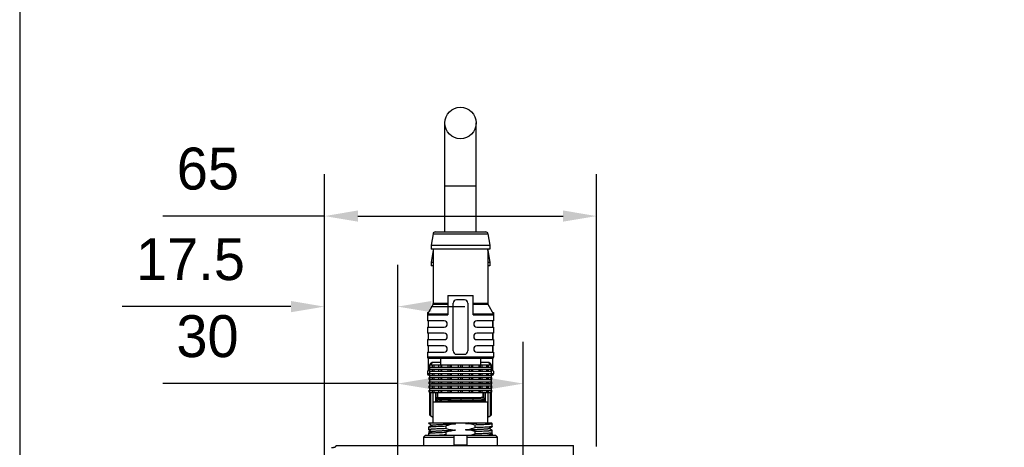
# Model space of a CAD drawing. Header units: millimetres. Extents: x -67 to 93, y 91 to 271.
# Tile 6 of 17: x -67 to -9, y 184 to 210. Entities that reach past the tile are written whole.
import ezdxf

# ---------------------------------------------------------------- set-up
doc = ezdxf.new("R2010")
doc.units = ezdxf.units.MM
doc.header["$LTSCALE"] = 65.395
doc.header["$PDMODE"] = 3
doc.header["$PDSIZE"] = 8
doc.layers.get('0').update_dxf_attribs({"linetype": 'CONTINUOUS'})
doc.layers.get('Defpoints').update_dxf_attribs({"linetype": 'CONTINUOUS'})
doc.layers.add('00_COMPONENTS', color=7, linetype='CONTINUOUS')
doc.layers.add('51__DRAFT_DIMS', color=7, linetype='CONTINUOUS')
doc.styles.get("Standard").update_dxf_attribs({"font": '兰亭黑 GBK.TTF', "height": 2.5})
doc.dimstyles.new('DIMSTYLE_1', dxfattribs={"dimtxt": 8, "dimasz": 2, "dimexe": 2.5, "dimexo": 0.5, "dimgap": 0.75, "dimtad": 1, "dimlfac": 4, "dimdsep": 46, "dimtxsty": 'STANDARD', "dimblk": '_FILLED', "dimblk1": '_FILLED', "dimblk2": '_FILLED', "dimcen": 0.09, "dimclrd": 8, "dimclre": 8, "dimclrt": 256, "dimazin": 2, "dimtp": 0.3, "dimtm": 0.3, "dimtfac": 1, "dimtofl": 0, "dimtmove": 0, "dimatfit": 3, "dimldrblk": '_FILLED', "dimfxl": 1, "dimtolj": 1, "dimarcsym": 0})

# ---------------------------------------------------------------- blocks, each defined once
blk = doc.blocks.new('_FILLED')
at = {"color": 0, "linetype": 'ByBlock'}
blk.add_solid([(0, 0), (-1, 0.167), (-1, -0.167)], dxfattribs=at)
blk = doc.blocks.new('*D1')
at = {"layer": '51__DRAFT_DIMS', "color": 8, "lineweight": -2}
for p, q in [((-49.139, 184.433), (-49.139, 200.691)), ((-32.889, 184.433), (-32.889, 200.691)), ((-49.139, 198.191), (-58.789, 198.191)), ((-47.139, 198.191), (-34.889, 198.191))]:
    blk.add_line(p, q, dxfattribs=at)
at = {"layer": 'Defpoints', "color": 0}
for p in [(-32.889, 198.191), (-49.139, 183.933), (-32.889, 183.933)]:
    blk.add_point(p, dxfattribs=at)
at = {"layer": '51__DRAFT_DIMS', "color": 8, "linetype": 'ByBlock', "lineweight": -2, "xscale": 2, "yscale": 2, "zscale": 2, "rotation": 180}
blk.add_blockref('_FILLED', (-49.139, 198.191), dxfattribs=at)
at = {"layer": '51__DRAFT_DIMS', "color": 8, "linetype": 'ByBlock', "lineweight": -2, "xscale": 2, "yscale": 2, "zscale": 2}
blk.add_blockref('_FILLED', (-32.889, 198.191), dxfattribs=at)
at = {"layer": '51__DRAFT_DIMS', "insert": (-54.243, 202.274), "char_height": 2.5, "attachment_point": 3, "line_spacing_factor": 0.9}
blk.add_mtext('\\A1;65', dxfattribs=at)
blk = doc.blocks.new('*D2')
at = {"layer": '51__DRAFT_DIMS', "color": 8, "lineweight": -2}
for p, q in [((-49.139, 183.495), (-49.139, 195.289)), ((-44.764, 177.895), (-44.764, 195.289)), ((-51.139, 192.789), (-61.223, 192.789)), ((-42.764, 192.789), (-40.764, 192.789))]:
    blk.add_line(p, q, dxfattribs=at)
at = {"layer": 'Defpoints', "color": 0}
for p in [(-44.764, 192.789), (-49.139, 182.995), (-44.764, 177.395)]:
    blk.add_point(p, dxfattribs=at)
at = {"layer": '51__DRAFT_DIMS', "color": 8, "linetype": 'ByBlock', "lineweight": -2, "xscale": 2, "yscale": 2, "zscale": 2}
blk.add_blockref('_FILLED', (-49.139, 192.789), dxfattribs=at)
at = {"layer": '51__DRAFT_DIMS', "color": 8, "linetype": 'ByBlock', "lineweight": -2, "xscale": 2, "yscale": 2, "zscale": 2, "rotation": 180}
blk.add_blockref('_FILLED', (-44.764, 192.789), dxfattribs=at)
at = {"layer": '51__DRAFT_DIMS', "insert": (-53.889, 196.872), "char_height": 2.5, "attachment_point": 3, "line_spacing_factor": 0.9}
blk.add_mtext('\\A1;17.5', dxfattribs=at)
blk = doc.blocks.new('*D3')
at = {"layer": '51__DRAFT_DIMS', "color": 8, "lineweight": -2}
for p, q in [((-44.764, 177.245), (-44.764, 190.694)), ((-37.264, 177.245), (-37.264, 190.694)), ((-44.764, 188.194), (-58.8, 188.194)), ((-42.764, 188.194), (-39.264, 188.194))]:
    blk.add_line(p, q, dxfattribs=at)
at = {"layer": 'Defpoints', "color": 0}
for p in [(-37.264, 188.194), (-44.764, 176.745), (-37.264, 176.745)]:
    blk.add_point(p, dxfattribs=at)
at = {"layer": '51__DRAFT_DIMS', "color": 8, "linetype": 'ByBlock', "lineweight": -2, "xscale": 2, "yscale": 2, "zscale": 2, "rotation": 180}
blk.add_blockref('_FILLED', (-44.764, 188.194), dxfattribs=at)
at = {"layer": '51__DRAFT_DIMS', "color": 8, "linetype": 'ByBlock', "lineweight": -2, "xscale": 2, "yscale": 2, "zscale": 2}
blk.add_blockref('_FILLED', (-37.264, 188.194), dxfattribs=at)
at = {"layer": '51__DRAFT_DIMS', "insert": (-54.267, 192.277), "char_height": 2.5, "attachment_point": 3, "line_spacing_factor": 0.9}
blk.add_mtext('\\A1;30', dxfattribs=at)

msp = doc.modelspace()

# ---------------------------------------------------------------- linework, layer by layer
msp.add_lwpolyline([(-67.3425, 91.1144), (92.6575, 91.1144), (92.6575, 271.1144), (-67.3425, 271.1144)], close=True)
at = {"layer": '00_COMPONENTS'}
for p, q in [((-41.9519, 197.2453), (-41.9519, 203.7453)), ((-40.0769, 197.2453), (-40.0769, 203.7453)), ((-41.9519, 199.9953), (-40.0769, 199.9953)), ((-42.656, 197.1396), (-42.7644, 196.4453)), ((-42.656, 197.1396), (-39.3729, 197.1396)), ((-42.5325, 197.2453), (-39.4964, 197.2453)), ((-39.3729, 197.1396), (-39.2644, 196.4453)), ((-42.7644, 196.4453), (-42.7644, 196.2203)), ((-42.7644, 196.4453), (-39.2644, 196.4453)), ((-39.2644, 196.4453), (-39.2644, 196.2203)), ((-39.2644, 196.2203), (-42.7644, 196.2203)), ((-42.656, 196.1396), (-42.7644, 195.4453)), ((-42.656, 196.1396), (-42.6394, 196.1396)), ((-42.6394, 196.2203), (-42.6394, 192.9649)), ((-39.3894, 196.2203), (-39.3894, 192.9649)), ((-39.3894, 196.1396), (-39.3729, 196.1396)), ((-39.3729, 196.1396), (-39.2644, 195.4453)), ((-42.7644, 195.4453), (-42.7644, 195.2203)), ((-42.7644, 195.4453), (-42.6394, 195.4453)), ((-39.3894, 195.4453), (-39.2644, 195.4453)), ((-39.2644, 195.4453), (-39.2644, 195.2203)), ((-42.6394, 195.2203), (-42.7644, 195.2203)), ((-39.2644, 195.2203), (-39.3894, 195.2203)), ((-42.649, 192.9283), (-42.9799, 192.3374)), ((-42.649, 192.9283), (-41.7644, 192.9283)), ((-41.7644, 192.9649), (-42.6394, 192.9649)), ((-41.7644, 193.4453), (-41.7644, 192.3008)), ((-41.7644, 193.4453), (-40.2644, 193.4453)), ((-41.4519, 190.1453), (-41.4519, 192.9953)), ((-40.7769, 193.1953), (-41.2519, 193.1953)), ((-40.5769, 192.9953), (-40.5769, 190.1453)), ((-40.2644, 192.3008), (-40.2644, 193.4453)), ((-39.3894, 192.9649), (-40.2644, 192.9649)), ((-40.2644, 192.9283), (-39.3799, 192.9283)), ((-39.3799, 192.9283), (-39.049, 192.3374)), ((-42.9894, 192.4453), (-42.9894, 191.9453)), ((-42.9894, 192.4453), (-42.9194, 192.4453)), ((-41.7644, 192.3374), (-42.9799, 192.3374)), ((-39.049, 192.3374), (-40.2644, 192.3374)), ((-39.1094, 192.4453), (-39.0394, 192.4453)), ((-39.0394, 192.4453), (-39.0394, 191.9453)), ((-42.9894, 192.3008), (-41.7644, 192.3008)), ((-41.9894, 191.9453), (-42.9894, 191.9453)), ((-42.9404, 191.9453), (-42.9404, 191.5703)), ((-42.9394, 191.9453), (-42.9394, 191.5703)), ((-40.2644, 192.3008), (-39.0394, 192.3008)), ((-39.0394, 191.9453), (-40.0394, 191.9453)), ((-39.0894, 191.9453), (-39.0894, 191.5703)), ((-39.0885, 191.5703), (-39.0885, 191.9453)), ((-42.9894, 191.5703), (-42.9894, 191.1953)), ((-42.9894, 191.5703), (-41.9894, 191.5703)), ((-41.9894, 191.1953), (-42.9894, 191.1953)), ((-42.9404, 191.1953), (-42.9404, 190.8203)), ((-42.9394, 191.1953), (-42.9394, 190.8203)), ((-40.0394, 191.5703), (-39.0394, 191.5703)), ((-39.0394, 191.1953), (-40.0394, 191.1953)), ((-39.0894, 191.1953), (-39.0894, 190.8203)), ((-39.0885, 190.8203), (-39.0885, 191.1953)), ((-39.0394, 191.5703), (-39.0394, 191.1953)), ((-42.9894, 190.8203), (-42.9894, 190.4453)), ((-42.9894, 190.8203), (-41.9894, 190.8203)), ((-40.0394, 190.8203), (-39.0394, 190.8203)), ((-39.0394, 190.8203), (-39.0394, 190.4453)), ((-41.9894, 190.4453), (-42.9894, 190.4453)), ((-42.9894, 190.0703), (-42.9894, 189.7703)), ((-42.9894, 190.0703), (-41.9894, 190.0703)), ((-42.9404, 190.4453), (-42.9404, 190.0703)), ((-42.9394, 190.4453), (-42.9394, 190.0703)), ((-39.0394, 190.4453), (-40.0394, 190.4453)), ((-40.0394, 190.0703), (-39.0394, 190.0703)), ((-39.0894, 190.4453), (-39.0894, 190.0703)), ((-39.0885, 190.0703), (-39.0885, 190.4453)), ((-39.0394, 190.0703), (-39.0394, 189.7703)), ((-39.0394, 189.7703), (-42.9894, 189.7703)), ((-42.9404, 189.7), (-42.9404, 189.1453)), ((-39.1144, 189.6953), (-42.9144, 189.6953)), ((-42.2144, 189.4453), (-42.732, 189.4453)), ((-42.2144, 189.6953), (-42.2144, 189.3203)), ((-41.2519, 189.9453), (-40.7769, 189.9453)), ((-39.8144, 189.6953), (-39.8144, 189.3203)), ((-39.2969, 189.4453), (-39.8144, 189.4453)), ((-39.0885, 189.1453), (-39.0885, 189.7)), ((-42.9894, 188.9453), (-42.9894, 188.7703)), ((-42.9894, 188.9453), (-42.9751, 188.9453)), ((-42.8894, 189.1828), (-42.8894, 189.3203)), ((-42.8894, 189.3203), (-39.1394, 189.3203)), ((-42.8894, 189.1828), (-39.1394, 189.1828)), ((-42.8894, 188.9328), (-42.8894, 189.0578)), ((-42.8894, 189.0578), (-39.1394, 189.0578)), ((-42.8894, 188.9328), (-39.1394, 188.9328)), ((-42.8894, 188.6828), (-42.8894, 188.8078)), ((-42.8894, 188.8078), (-39.1394, 188.8078)), ((-42.8772, 189.1828), (-42.8772, 189.3203)), ((-42.8772, 188.9328), (-42.8772, 189.0578)), ((-42.8772, 188.6828), (-42.8772, 188.8078)), ((-42.8559, 189.1828), (-42.8559, 189.0578)), ((-42.8559, 188.9328), (-42.8559, 188.8078)), ((-42.8381, 189.1828), (-42.8381, 189.3203)), ((-42.8381, 188.9328), (-42.8381, 189.0578)), ((-42.8381, 188.6828), (-42.8381, 188.8078)), ((-42.6915, 189.1828), (-42.6915, 189.3203)), ((-42.6915, 188.9328), (-42.6915, 189.0578)), ((-42.6915, 188.6828), (-42.6915, 188.8078)), ((-42.6092, 189.3203), (-42.6092, 189.1828)), ((-42.6092, 189.0578), (-42.6092, 188.9328)), ((-42.6092, 188.8078), (-42.6092, 188.6828)), ((-42.5791, 189.1828), (-42.5791, 189.3203)), ((-42.5791, 188.9328), (-42.5791, 189.0578)), ((-42.5791, 188.6828), (-42.5791, 188.8078)), ((-42.3036, 189.1828), (-42.3036, 189.3203)), ((-42.3036, 188.9328), (-42.3036, 189.0578)), ((-42.3036, 188.6828), (-42.3036, 188.8078)), ((-42.1981, 189.3203), (-42.1981, 189.1828)), ((-42.1981, 189.0578), (-42.1981, 188.9328)), ((-42.1981, 188.8078), (-42.1981, 188.6828)), ((-42.1314, 189.1828), (-42.1314, 189.3203)), ((-42.1314, 188.9328), (-42.1314, 189.0578)), ((-42.1314, 188.6828), (-42.1314, 188.8078)), ((-41.7602, 189.1828), (-41.7602, 189.3203)), ((-41.7602, 188.9328), (-41.7602, 189.0578)), ((-41.7602, 188.6828), (-41.7602, 188.8078)), ((-41.6443, 189.3203), (-41.6443, 189.1828)), ((-41.6443, 189.0578), (-41.6443, 188.9328)), ((-41.6443, 188.8078), (-41.6443, 188.6828)), ((-41.5489, 189.1828), (-41.5489, 189.3203)), ((-41.5489, 188.9328), (-41.5489, 189.0578)), ((-41.5489, 188.6828), (-41.5489, 188.8078)), ((-41.1269, 189.1828), (-41.1269, 189.3203)), ((-41.1269, 188.9328), (-41.1269, 189.0578)), ((-41.1269, 188.6828), (-41.1269, 188.8078)), ((-41.0144, 189.3203), (-41.0144, 189.1828)), ((-41.0144, 189.0578), (-41.0144, 188.9328)), ((-41.0144, 188.8078), (-41.0144, 188.6828)), ((-40.902, 189.1828), (-40.902, 189.3203)), ((-40.902, 188.9328), (-40.902, 189.0578)), ((-40.902, 188.6828), (-40.902, 188.8078)), ((-40.4799, 189.1828), (-40.4799, 189.3203)), ((-40.4799, 188.9328), (-40.4799, 189.0578)), ((-40.4799, 188.6828), (-40.4799, 188.8078)), ((-40.3846, 189.3203), (-40.3846, 189.1828)), ((-40.3846, 189.0578), (-40.3846, 188.9328)), ((-40.3846, 188.8078), (-40.3846, 188.6828)), ((-40.2687, 189.1828), (-40.2687, 189.3203)), ((-40.2687, 188.9328), (-40.2687, 189.0578)), ((-40.2687, 188.6828), (-40.2687, 188.8078)), ((-39.8975, 189.1828), (-39.8975, 189.3203)), ((-39.8975, 188.9328), (-39.8975, 189.0578)), ((-39.8975, 188.6828), (-39.8975, 188.8078)), ((-39.8307, 189.3203), (-39.8307, 189.1828)), ((-39.8307, 189.0578), (-39.8307, 188.9328)), ((-39.8307, 188.8078), (-39.8307, 188.6828)), ((-39.7253, 189.1828), (-39.7253, 189.3203)), ((-39.7253, 188.9328), (-39.7253, 189.0578)), ((-39.7253, 188.6828), (-39.7253, 188.8078)), ((-39.4498, 189.1828), (-39.4498, 189.3203)), ((-39.4498, 188.9328), (-39.4498, 189.0578)), ((-39.4498, 188.6828), (-39.4498, 188.8078)), ((-39.4196, 189.3203), (-39.4196, 189.1828)), ((-39.4196, 189.0578), (-39.4196, 188.9328)), ((-39.4196, 188.8078), (-39.4196, 188.6828)), ((-39.3374, 189.1828), (-39.3374, 189.3203)), ((-39.3374, 188.9328), (-39.3374, 189.0578)), ((-39.3374, 188.6828), (-39.3374, 188.8078)), ((-39.1908, 189.1828), (-39.1908, 189.3203)), ((-39.1908, 188.9328), (-39.1908, 189.0578)), ((-39.1908, 188.6828), (-39.1908, 188.8078)), ((-39.1729, 189.1828), (-39.1729, 189.0578)), ((-39.1729, 188.9328), (-39.1729, 188.8078)), ((-39.1517, 189.1828), (-39.1517, 189.3203)), ((-39.1517, 188.9328), (-39.1517, 189.0578)), ((-39.1517, 188.6828), (-39.1517, 188.8078)), ((-39.1394, 189.1828), (-39.1394, 189.3203)), ((-39.1394, 188.9328), (-39.1394, 189.0578)), ((-39.1394, 188.6828), (-39.1394, 188.8078)), ((-39.0538, 188.9453), (-39.0394, 188.9453)), ((-39.0394, 188.9453), (-39.0394, 188.7703)), ((-42.8894, 188.7703), (-42.9894, 188.7703)), ((-42.8894, 188.6953), (-42.9144, 188.6953)), ((-42.8894, 188.6828), (-39.1394, 188.6828)), ((-42.8894, 188.4328), (-42.8894, 188.5578)), ((-42.8894, 188.5578), (-39.1394, 188.5578)), ((-42.8894, 188.4328), (-39.1394, 188.4328)), ((-42.8894, 188.1828), (-42.8894, 188.3078)), ((-42.8894, 188.3078), (-39.1394, 188.3078)), ((-42.8772, 188.4328), (-42.8772, 188.5578)), ((-42.8772, 188.1828), (-42.8772, 188.3078)), ((-42.8559, 188.6828), (-42.8559, 188.5578)), ((-42.8559, 188.4328), (-42.8559, 188.3078)), ((-42.8381, 188.4328), (-42.8381, 188.5578)), ((-42.8381, 188.1828), (-42.8381, 188.3078)), ((-42.6915, 188.4328), (-42.6915, 188.5578)), ((-42.6915, 188.1828), (-42.6915, 188.3078)), ((-42.6092, 188.5578), (-42.6092, 188.4328)), ((-42.6092, 188.3078), (-42.6092, 188.1828)), ((-42.5791, 188.4328), (-42.5791, 188.5578)), ((-42.5791, 188.1828), (-42.5791, 188.3078)), ((-42.3036, 188.4328), (-42.3036, 188.5578)), ((-42.3036, 188.1828), (-42.3036, 188.3078)), ((-42.1981, 188.5578), (-42.1981, 188.4328)), ((-42.1981, 188.3078), (-42.1981, 188.1828)), ((-42.1314, 188.4328), (-42.1314, 188.5578)), ((-42.1314, 188.1828), (-42.1314, 188.3078)), ((-41.7602, 188.4328), (-41.7602, 188.5578)), ((-41.7602, 188.1828), (-41.7602, 188.3078)), ((-41.6443, 188.5578), (-41.6443, 188.4328)), ((-41.6443, 188.3078), (-41.6443, 188.1828)), ((-41.5489, 188.4328), (-41.5489, 188.5578)), ((-41.5489, 188.1828), (-41.5489, 188.3078)), ((-41.1269, 188.4328), (-41.1269, 188.5578)), ((-41.1269, 188.1828), (-41.1269, 188.3078)), ((-41.0144, 188.5578), (-41.0144, 188.4328)), ((-41.0144, 188.3078), (-41.0144, 188.1828)), ((-40.902, 188.4328), (-40.902, 188.5578)), ((-40.902, 188.1828), (-40.902, 188.3078)), ((-40.4799, 188.4328), (-40.4799, 188.5578)), ((-40.4799, 188.1828), (-40.4799, 188.3078)), ((-40.3846, 188.5578), (-40.3846, 188.4328)), ((-40.3846, 188.3078), (-40.3846, 188.1828)), ((-40.2687, 188.4328), (-40.2687, 188.5578)), ((-40.2687, 188.1828), (-40.2687, 188.3078)), ((-39.8975, 188.4328), (-39.8975, 188.5578)), ((-39.8975, 188.1828), (-39.8975, 188.3078)), ((-39.8307, 188.5578), (-39.8307, 188.4328)), ((-39.8307, 188.3078), (-39.8307, 188.1828)), ((-39.7253, 188.4328), (-39.7253, 188.5578)), ((-39.7253, 188.1828), (-39.7253, 188.3078)), ((-39.4498, 188.4328), (-39.4498, 188.5578)), ((-39.4498, 188.1828), (-39.4498, 188.3078)), ((-39.4196, 188.5578), (-39.4196, 188.4328)), ((-39.4196, 188.3078), (-39.4196, 188.1828)), ((-39.3374, 188.4328), (-39.3374, 188.5578)), ((-39.3374, 188.1828), (-39.3374, 188.3078)), ((-39.1908, 188.4328), (-39.1908, 188.5578)), ((-39.1908, 188.1828), (-39.1908, 188.3078)), ((-39.1729, 188.6828), (-39.1729, 188.5578)), ((-39.1729, 188.4328), (-39.1729, 188.3078)), ((-39.1517, 188.4328), (-39.1517, 188.5578)), ((-39.1517, 188.1828), (-39.1517, 188.3078)), ((-39.0394, 188.7703), (-39.1394, 188.7703)), ((-39.1144, 188.6953), (-39.1394, 188.6953)), ((-39.1394, 188.4328), (-39.1394, 188.5578)), ((-39.1394, 188.1828), (-39.1394, 188.3078)), ((-42.8894, 188.1828), (-39.1394, 188.1828)), ((-42.8894, 187.9328), (-42.8894, 188.0578)), ((-42.8894, 188.0578), (-39.1394, 188.0578)), ((-42.8894, 187.9328), (-39.1394, 187.9328)), ((-42.8894, 187.6828), (-42.8894, 187.8078)), ((-42.8894, 187.8078), (-39.1394, 187.8078)), ((-42.8894, 187.6828), (-39.1394, 187.6828)), ((-42.8772, 187.9328), (-42.8772, 188.0578)), ((-42.8772, 187.6828), (-42.8772, 187.8078)), ((-42.8559, 188.1828), (-42.8559, 188.0578)), ((-42.8559, 187.9328), (-42.8559, 187.8078)), ((-42.8559, 187.6828), (-42.8559, 187.6703)), ((-42.8559, 187.6703), (-39.1729, 187.6703)), ((-42.8487, 187.6703), (-42.8487, 186.3123)), ((-42.8412, 186.308), (-42.8412, 187.6703)), ((-42.8381, 187.9328), (-42.8381, 188.0578)), ((-42.8381, 187.6828), (-42.8381, 187.8078)), ((-42.8044, 187.6703), (-42.8044, 186.2867)), ((-42.78, 186.2726), (-42.78, 187.6703)), ((-42.6915, 187.9328), (-42.6915, 188.0578)), ((-42.6915, 187.6828), (-42.6915, 187.8078)), ((-42.6644, 187.6703), (-42.6644, 186.2203)), ((-42.6092, 188.0578), (-42.6092, 187.9328)), ((-42.6092, 187.8078), (-42.6092, 187.6828)), ((-42.5791, 187.9328), (-42.5791, 188.0578)), ((-42.5791, 187.6828), (-42.5791, 187.8078)), ((-42.489, 187.3082), (-42.489, 187.6703)), ((-42.3805, 187.3703), (-42.3805, 187.6703)), ((-42.3769, 187.3703), (-42.3769, 187.6703)), ((-42.3036, 187.9328), (-42.3036, 188.0578)), ((-42.3036, 187.6828), (-42.3036, 187.8078)), ((-42.1981, 188.0578), (-42.1981, 187.9328)), ((-42.1981, 187.8078), (-42.1981, 187.6828)), ((-42.1314, 187.9328), (-42.1314, 188.0578)), ((-42.1314, 187.6828), (-42.1314, 187.8078)), ((-41.7602, 187.9328), (-41.7602, 188.0578)), ((-41.7602, 187.6828), (-41.7602, 187.8078)), ((-41.6443, 188.0578), (-41.6443, 187.9328)), ((-41.6443, 187.8078), (-41.6443, 187.6828)), ((-41.5489, 187.9328), (-41.5489, 188.0578)), ((-41.5489, 187.6828), (-41.5489, 187.8078)), ((-41.1269, 187.9328), (-41.1269, 188.0578)), ((-41.1269, 187.6828), (-41.1269, 187.8078)), ((-41.0144, 188.0578), (-41.0144, 187.9328)), ((-41.0144, 187.8078), (-41.0144, 187.6828)), ((-40.902, 187.9328), (-40.902, 188.0578)), ((-40.902, 187.6828), (-40.902, 187.8078)), ((-40.4799, 187.9328), (-40.4799, 188.0578)), ((-40.4799, 187.6828), (-40.4799, 187.8078)), ((-40.3846, 188.0578), (-40.3846, 187.9328)), ((-40.3846, 187.8078), (-40.3846, 187.6828)), ((-40.2687, 187.9328), (-40.2687, 188.0578)), ((-40.2687, 187.6828), (-40.2687, 187.8078)), ((-39.8975, 187.9328), (-39.8975, 188.0578)), ((-39.8975, 187.6828), (-39.8975, 187.8078)), ((-39.8307, 188.0578), (-39.8307, 187.9328)), ((-39.8307, 187.8078), (-39.8307, 187.6828)), ((-39.7253, 187.9328), (-39.7253, 188.0578)), ((-39.7253, 187.6828), (-39.7253, 187.8078)), ((-39.6519, 187.3703), (-39.6519, 187.6703)), ((-39.6484, 187.6703), (-39.6484, 187.3703)), ((-39.5398, 187.6703), (-39.5398, 187.2533)), ((-39.4498, 187.9328), (-39.4498, 188.0578)), ((-39.4498, 187.6828), (-39.4498, 187.8078)), ((-39.4196, 188.0578), (-39.4196, 187.9328)), ((-39.4196, 187.8078), (-39.4196, 187.6828)), ((-39.3644, 186.2203), (-39.3644, 187.6703)), ((-39.3374, 187.9328), (-39.3374, 188.0578)), ((-39.3374, 187.6828), (-39.3374, 187.8078)), ((-39.2489, 187.6703), (-39.2489, 186.2726)), ((-39.2245, 186.2867), (-39.2245, 187.6703)), ((-39.1908, 187.9328), (-39.1908, 188.0578)), ((-39.1908, 187.6828), (-39.1908, 187.8078)), ((-39.1876, 187.6703), (-39.1876, 186.308)), ((-39.1802, 186.3123), (-39.1802, 187.6703)), ((-39.1729, 188.1828), (-39.1729, 188.0578)), ((-39.1729, 187.9328), (-39.1729, 187.8078)), ((-39.1729, 187.6828), (-39.1729, 187.6703)), ((-39.1517, 187.9328), (-39.1517, 188.0578)), ((-39.1517, 187.6828), (-39.1517, 187.8078)), ((-39.1394, 187.9328), (-39.1394, 188.0578)), ((-39.1394, 187.6828), (-39.1394, 187.8078)), ((-42.6394, 185.8453), (-42.6394, 187.0953)), ((-39.3894, 187.0953), (-42.6394, 187.0953)), ((-42.5019, 187.0953), (-42.5019, 187.1165)), ((-42.3887, 187.2125), (-42.4994, 187.1196)), ((-42.4269, 187.3703), (-42.4963, 187.301)), ((-42.4963, 187.3003), (-42.3902, 187.2113)), ((-42.489, 187.1283), (-42.489, 187.2942)), ((-42.4269, 187.3703), (-39.6019, 187.3703)), ((-42.2269, 187.1409), (-42.2269, 187.1413)), ((-41.5825, 187.1645), (-41.582, 187.1645)), ((-41.5819, 187.1631), (-41.5824, 187.1631)), ((-41.1674, 187.1746), (-41.1821, 187.1742)), ((-41.1821, 187.1742), (-41.1674, 187.1746)), ((-39.8019, 187.1542), (-39.8019, 187.1557)), ((-39.6402, 187.335), (-39.6006, 187.3682)), ((-39.5281, 187.2434), (-39.6387, 187.3363)), ((-39.6279, 187.0953), (-39.5277, 187.1794)), ((-39.6019, 187.3703), (-39.6005, 187.3689)), ((-39.6006, 187.3682), (-39.601, 187.368)), ((-39.6006, 187.369), (-39.6005, 187.3689)), ((-39.6005, 187.3683), (-39.6006, 187.3682)), ((-39.5398, 187.1692), (-39.5398, 187.0953)), ((-39.5281, 187.2434), (-39.5284, 187.2436)), ((-39.5269, 187.1807), (-39.5269, 187.2416)), ((-39.3894, 185.8453), (-39.3894, 187.0953)), ((-42.9144, 185.8196), (-42.9144, 185.8453)), ((-42.9144, 185.8453), (-39.2066, 185.8453)), ((-42.8487, 186.3123), (-42.6894, 186.2203)), ((-42.6394, 186.2203), (-42.6894, 186.2203)), ((-39.3394, 186.2203), (-39.3894, 186.2203)), ((-39.3394, 186.2203), (-39.1802, 186.3123)), ((-39.1173, 185.7937), (-39.2066, 185.8453)), ((-42.9144, 185.4445), (-42.9144, 185.6029)), ((-42.9144, 185.3453), (-42.9144, 185.2283)), ((-42.7456, 185.3453), (-42.9144, 185.3453)), ((-42.9118, 185.4414), (-42.7299, 185.3363)), ((-42.7236, 185.7149), (-42.9116, 185.6062)), ((-42.7238, 185.3398), (-42.9116, 185.2312)), ((-42.9115, 185.8162), (-42.73, 185.7112)), ((-41.8876, 185.6682), (-41.8876, 185.5098)), ((-41.8876, 185.2932), (-41.8876, 185.135)), ((-40.1413, 185.5669), (-40.1413, 185.7252)), ((-40.1413, 185.1918), (-40.1413, 185.3502)), ((-39.3053, 185.5202), (-39.1173, 185.629)), ((-39.3051, 185.1451), (-39.1173, 185.2537)), ((-39.1172, 185.4187), (-39.2991, 185.5238)), ((-39.1144, 185.6322), (-39.1144, 185.7904)), ((-39.1144, 185.257), (-39.1144, 185.4154)), ((-43.1061, 185.1203), (-43.233, 184.9953)), ((-43.233, 184.9953), (-43.233, 184.4953)), ((-43.233, 184.9953), (-41.3894, 184.9953)), ((-43.1061, 185.1203), (-38.9228, 185.1203)), ((-42.9144, 185.1203), (-42.9144, 185.2279)), ((-41.3894, 184.4953), (-41.3894, 185.1203)), ((-40.6394, 185.1203), (-40.6394, 184.4953)), ((-40.6394, 184.9953), (-38.7959, 184.9953)), ((-40.0159, 185.1964), (-40.1413, 185.1918)), ((-39.2499, 185.1203), (-39.2989, 185.1487)), ((-39.1244, 185.2028), (-39.1648, 185.2262)), ((-39.1144, 185.2), (-39.1144, 185.1203)), ((-38.7959, 184.9953), (-38.9228, 185.1203)), ((-38.7959, 184.4954), (-38.7959, 184.9953)), ((-48.443, 184.4953), (-48.4851, 184.4216)), ((-48.443, 184.4953), (-34.2644, 184.4953)), ((-41.3894, 184.5454), (-40.6394, 184.5454)), ((-34.2644, 160.3703), (-34.2644, 184.4953))]:
    msp.add_line(p, q, dxfattribs=at)
msp.add_circle((-41.0144, 203.7453), 0.9375, dxfattribs=at)
for centre, radius, start, end in [((-42.5325, 197.1203), 0.125, 90, 171.119338), ((-39.4964, 197.1203), 0.125, 8.880662, 90), ((-42.5325, 196.1203), 0.125, 148.870391, 171.119338), ((-39.4964, 196.1203), 0.125, 8.880662, 31.129609), ((-42.7144, 192.9649), 0.075, 330.751179, 0), ((-41.2519, 192.9953), 0.2, 90, 180), ((-40.7769, 192.9953), 0.2, 0, 90), ((-39.3144, 192.9649), 0.075, 180, 209.248821), ((-42.9144, 192.3008), 0.075, 150.751179, 180), ((-39.1144, 192.3008), 0.075, 0, 29.248821), ((-41.9894, 191.7578), 0.1875, 270, 90), ((-40.0394, 191.7578), 0.1875, 90, 270), ((-41.9894, 191.0078), 0.1875, 270, 90), ((-40.0394, 191.0078), 0.1875, 90, 270), ((-41.9894, 190.2578), 0.1875, 270, 90), ((-41.2519, 190.1453), 0.2, 180, 270), ((-40.7769, 190.1453), 0.2, 270, 0), ((-40.0394, 190.2578), 0.1875, 90, 270), ((-42.9144, 189.7703), 0.075, 180, 270), ((-39.1144, 189.7703), 0.075, 270, 0), ((-42.9144, 188.7703), 0.075, 180, 270), ((-39.1144, 188.7703), 0.075, 270, 0), ((-40.1983, 135.865), 51.2559, 91.54743, 91.810084), ((-40.4816, 148.3415), 38.7764, 91.626727, 91.951468), ((-39.528, 187.1807), 0.00101, 0.03499, 11.595148), ((-39.9664, 129.8095), 55.7333, 91.975427, 92.173033), ((-39.4965, 118.5528), 66.6251, 92.056691, 92.38123), ((-40.9126, 189.2447), 4.2238, 256.654569, 257.543556)]:
    msp.add_arc(centre, radius, start, end, dxfattribs=at)
for points, knots in [([(-42.8209, 189.3203), (-42.8181, 189.3383), (-42.8122, 189.364), (-42.7993, 189.3947), (-42.7856, 189.4177), (-42.768, 189.4354), (-42.7474, 189.444), (-42.7371, 189.4453), (-42.732, 189.4453)], [0, 0, 0, 0, 0.3295856, 0.4728217, 0.6004213, 0.8139435, 0.9081425, 1, 1, 1, 1]), ([(-42.6743, 189.4453), (-42.6795, 189.4453), (-42.6901, 189.444), (-42.7113, 189.4355), (-42.7295, 189.4179), (-42.7437, 189.3949), (-42.7571, 189.3642), (-42.7632, 189.3384), (-42.7661, 189.3204)], [0, 0, 0, 0, 0.0935045, 0.1890026, 0.4033049, 0.5304348, 0.6728185, 1, 1, 1, 1]), ([(-39.2627, 189.3204), (-39.2656, 189.3384), (-39.2718, 189.3642), (-39.2852, 189.3949), (-39.2994, 189.4179), (-39.3176, 189.4355), (-39.3388, 189.444), (-39.3494, 189.4453), (-39.3546, 189.4453)], [0, 0, 0, 0, 0.3271755, 0.4695812, 0.596681, 0.8110092, 0.9064822, 1, 1, 1, 1]), ([(-39.2969, 189.4453), (-39.2918, 189.4453), (-39.2815, 189.444), (-39.2609, 189.4354), (-39.2433, 189.4177), (-39.2296, 189.3947), (-39.2167, 189.364), (-39.2107, 189.3383), (-39.2079, 189.3204)], [0, 0, 0, 0, 0.0918578, 0.1860567, 0.3995803, 0.5271779, 0.6704169, 1, 1, 1, 1]), ([(-42.9404, 189.1453), (-42.9404, 189.1197), (-42.942, 189.0823), (-42.9473, 189.0351), (-42.9522, 189.0053), (-42.957, 188.9836), (-42.9612, 188.9693), (-42.9641, 188.961), (-42.9669, 188.9544), (-42.9696, 188.9495), (-42.9721, 188.9464), (-42.9742, 188.9453), (-42.9751, 188.9453)], [0, 0, 0, 0, 0.3732965, 0.542055, 0.690463, 0.8133912, 0.8639984, 0.9068204, 0.9415911, 0.968243, 0.9871477, 1, 1, 1, 1]), ([(-39.0538, 188.9453), (-39.0547, 188.9453), (-39.0568, 188.9464), (-39.0593, 188.9495), (-39.062, 188.9544), (-39.0648, 188.961), (-39.0677, 188.9693), (-39.0718, 188.9836), (-39.0767, 189.0053), (-39.0816, 189.0351), (-39.0869, 189.0823), (-39.0885, 189.1197), (-39.0885, 189.1453)], [0, 0, 0, 0, 0.0128524, 0.031757, 0.0584088, 0.0931794, 0.1360007, 0.186607, 0.309534, 0.4579421, 0.6267003, 1, 1, 1, 1]), ([(-42.4946, 187.1203), (-42.4965, 187.1198), (-42.4989, 187.1192), (-42.5019, 187.1173), (-42.5019, 187.1165)], [0, 0, 0, 0, 0.6870639, 1, 1, 1, 1]), ([(-42.5, 187.1186), (-42.5, 187.1187), (-42.4999, 187.1191), (-42.4996, 187.1194), (-42.4994, 187.1196)], [0, 0, 0, 0, 0.215718, 1, 1, 1, 1]), ([(-42.4994, 187.1196), (-42.4986, 187.1202), (-42.4963, 187.1212), (-42.4918, 187.1224), (-42.4855, 187.1236), (-42.4773, 187.1248), (-42.4673, 187.1259), (-42.4503, 187.1276), (-42.4244, 187.1296), (-42.388, 187.1321), (-42.3442, 187.1347), (-42.2935, 187.1376), (-42.236, 187.1409), (-42.1721, 187.1443), (-42.0753, 187.1489), (-41.9416, 187.1544), (-41.7677, 187.16), (-41.6459, 187.1631), (-41.5825, 187.1645)], [0, 0, 0, 0, 0.0031361, 0.0081554, 0.0151382, 0.0241067, 0.0350708, 0.0480342, 0.0799415, 0.1197714, 0.1674868, 0.222931, 0.2857797, 0.3555909, 0.4319032, 0.6020963, 0.7926968, 1, 1, 1, 1]), ([(-42.4963, 187.301), (-42.4964, 187.3009), (-42.4966, 187.3006), (-42.4964, 187.3004), (-42.4963, 187.3003)], [0, 0, 0, 0, 0.4753682, 1, 1, 1, 1]), ([(-41.5706, 187.3263), (-41.6355, 187.3253), (-41.7599, 187.3234), (-41.9117, 187.3207), (-42.0241, 187.3185), (-42.1006, 187.3168), (-42.1713, 187.3151), (-42.2358, 187.3135), (-42.2937, 187.3119), (-42.3447, 187.3102), (-42.3885, 187.3086), (-42.4205, 187.3073), (-42.4423, 187.3062), (-42.4558, 187.3054), (-42.4673, 187.3047), (-42.4769, 187.304), (-42.4846, 187.3033), (-42.4902, 187.3026), (-42.4938, 187.302), (-42.4956, 187.3014), (-42.4962, 187.3011), (-42.4963, 187.301)], [0, 0, 0, 0, 0.2101221, 0.402966, 0.4915707, 0.5743385, 0.6508084, 0.720527, 0.7831478, 0.8383569, 0.8858265, 0.9252807, 0.9419444, 0.9565317, 0.9690205, 0.9794032, 0.9876845, 0.9938649, 0.9979456, 0.9992144, 1, 1, 1, 1]), ([(-41.5824, 187.1631), (-41.6424, 187.1614), (-41.7577, 187.158), (-41.923, 187.1528), (-42.0717, 187.1475), (-42.2011, 187.1422), (-42.2959, 187.1376), (-42.3603, 187.1338), (-42.3996, 187.1311), (-42.4326, 187.1285), (-42.4592, 187.1259), (-42.4792, 187.1234), (-42.4903, 187.1214), (-42.4946, 187.1203)], [0, 0, 0, 0, 0.1969406, 0.3789926, 0.5428576, 0.6855608, 0.8045168, 0.8544005, 0.8975796, 0.9338631, 0.9630942, 0.9851577, 1, 1, 1, 1]), ([(-39.6402, 187.335), (-39.6413, 187.334), (-39.645, 187.3326), (-39.652, 187.3308), (-39.6622, 187.329), (-39.6754, 187.327), (-39.6918, 187.3251), (-39.7111, 187.3231), (-39.7335, 187.3211), (-39.7692, 187.3183), (-39.8209, 187.3149), (-39.8911, 187.311), (-39.9717, 187.3072), (-40.0619, 187.3035), (-40.1608, 187.3), (-40.3077, 187.2952), (-40.5057, 187.2888), (-40.7556, 187.281), (-41.015, 187.2732), (-41.2329, 187.2667), (-41.4047, 187.2617), (-41.529, 187.2582), (-41.6486, 187.2547), (-41.7622, 187.251), (-41.869, 187.2472), (-41.9679, 187.2433), (-42.058, 187.2393), (-42.1384, 187.2354), (-42.2085, 187.2314), (-42.2602, 187.2281), (-42.2958, 187.2254), (-42.3181, 187.2235), (-42.3375, 187.2216), (-42.3538, 187.2198), (-42.367, 187.2181), (-42.377, 187.2164), (-42.3835, 187.2149), (-42.387, 187.2136), (-42.3883, 187.2129), (-42.3887, 187.2125)], [0, 0, 0, 0, 0.0015451, 0.0041738, 0.0079286, 0.0128026, 0.0187822, 0.0258561, 0.0340168, 0.0432591, 0.0648867, 0.0904921, 0.1198713, 0.1527555, 0.1888417, 0.2277932, 0.3128507, 0.4047945, 0.5002373, 0.5956734, 0.6422882, 0.6875891, 0.7311628, 0.772601, 0.8115301, 0.8475778, 0.8804453, 0.9097991, 0.9353664, 0.956954, 0.9661788, 0.9743244, 0.9813833, 0.9873406, 0.9921754, 0.9958854, 0.9984831, 0.9993714, 1, 1, 1, 1]), ([(-41.5824, 187.1022), (-41.469, 187.1053), (-41.2379, 187.1114), (-40.9485, 187.1194), (-40.7155, 187.126), (-40.5454, 187.1308), (-40.382, 187.1356), (-40.2275, 187.1402), (-40.0842, 187.1447), (-39.954, 187.1492), (-39.8388, 187.1539), (-39.7403, 187.1586), (-39.6692, 187.1628), (-39.6217, 187.1663), (-39.5934, 187.1687), (-39.5701, 187.171), (-39.5519, 187.1734), (-39.54, 187.1754), (-39.5331, 187.1771), (-39.5305, 187.1779), (-39.5295, 187.1784)], [0, 0, 0, 0, 0.1656088, 0.3374681, 0.4227133, 0.5058909, 0.5858249, 0.6613849, 0.7315026, 0.7951879, 0.8515432, 0.899775, 0.9392058, 0.9554442, 0.9692872, 0.9806897, 0.9896164, 0.9960476, 0.9983298, 1, 1, 1, 1]), ([(-39.5297, 187.1782), (-39.5323, 187.1771), (-39.5396, 187.1752), (-39.553, 187.1726), (-39.5717, 187.17), (-39.5954, 187.1673), (-39.624, 187.1646), (-39.6718, 187.161), (-39.7428, 187.1568), (-39.8412, 187.1524), (-39.9559, 187.1484), (-40.0858, 187.1446), (-40.2837, 187.1385), (-40.5533, 187.1293), (-40.8924, 187.1191), (-41.2384, 187.1107), (-41.4692, 187.1053), (-41.5824, 187.1022)], [0, 0, 0, 0, 0.0041602, 0.0108409, 0.0200239, 0.0316491, 0.0456665, 0.0620272, 0.1015288, 0.1496049, 0.205705, 0.2691731, 0.3392288, 0.4947804, 0.6630058, 0.8346002, 1, 1, 1, 1]), ([(-41.582, 187.1645), (-41.5496, 187.1653), (-41.4163, 187.1683), (-41.283, 187.1715), (-41.1821, 187.1742)], [0, 0, 0, 0, 0.2424792, 1, 1, 1, 1]), ([(-41.1821, 187.1742), (-41.2162, 187.1733), (-41.3495, 187.1696), (-41.4828, 187.166), (-41.5819, 187.1631)], [0, 0, 0, 0, 0.256124, 1, 1, 1, 1]), ([(-39.601, 187.368), (-39.6016, 187.3677), (-39.6033, 187.3672), (-39.6065, 187.3666), (-39.611, 187.3659), (-39.6196, 187.365), (-39.6336, 187.3638), (-39.6541, 187.3625), (-39.6796, 187.3612), (-39.7101, 187.3598), (-39.7453, 187.3585), (-39.8016, 187.3566), (-39.8827, 187.3542), (-39.9924, 187.3517), (-40.1171, 187.3493), (-40.255, 187.347), (-40.404, 187.3444), (-40.562, 187.3419), (-40.7267, 187.3392), (-40.8958, 187.3365), (-41.0669, 187.3339), (-41.2921, 187.3303), (-41.4599, 187.3279), (-41.5706, 187.3263)], [0, 0, 0, 0, 0.0010233, 0.0026849, 0.0049973, 0.0079636, 0.0158444, 0.0262952, 0.0392807, 0.0547673, 0.072704, 0.0930127, 0.1404293, 0.1963606, 0.2599796, 0.3303194, 0.4063211, 0.4868972, 0.5709028, 0.6571497, 0.7444174, 0.8314682, 1, 1, 1, 1]), ([(-41.1674, 187.1746), (-41.0675, 187.1773), (-40.8696, 187.1833), (-40.5797, 187.192), (-40.3471, 187.1987), (-40.1727, 187.2035), (-40.0538, 187.2069), (-39.9449, 187.2105), (-39.8469, 187.2145), (-39.761, 187.2188), (-39.688, 187.2233), (-39.6355, 187.2271), (-39.6003, 187.2302), (-39.5792, 187.2322), (-39.5618, 187.2343), (-39.5479, 187.2362), (-39.5378, 187.2381), (-39.5322, 187.2394), (-39.5302, 187.2403)], [0, 0, 0, 0, 0.1829998, 0.3623084, 0.5308047, 0.608846, 0.6816436, 0.7484227, 0.8084313, 0.8610372, 0.9058044, 0.9423534, 0.9574409, 0.9703657, 0.9811086, 0.9896408, 0.9959354, 1, 1, 1, 1]), ([(-39.5295, 187.2392), (-39.5316, 187.2383), (-39.537, 187.2368), (-39.5471, 187.2349), (-39.561, 187.2329), (-39.5785, 187.2309), (-39.5997, 187.2289), (-39.6351, 187.226), (-39.6879, 187.2224), (-39.7614, 187.2184), (-39.8475, 187.2144), (-39.9456, 187.2105), (-40.0545, 187.2066), (-40.1732, 187.2026), (-40.3475, 187.1972), (-40.5799, 187.1905), (-40.8697, 187.1826), (-41.0675, 187.1773), (-41.1674, 187.1746)], [0, 0, 0, 0, 0.0040501, 0.0103263, 0.0188501, 0.0296131, 0.0425948, 0.0577656, 0.0945233, 0.1395238, 0.192315, 0.2523641, 0.319063, 0.3917352, 0.4696426, 0.6379501, 0.8171593, 1, 1, 1, 1]), ([(-39.6005, 187.3689), (-39.6004, 187.3688), (-39.6003, 187.3686), (-39.6004, 187.3684), (-39.6005, 187.3683)], [0, 0, 0, 0, 0.5089991, 1, 1, 1, 1]), ([(-39.5302, 187.2403), (-39.5295, 187.2406), (-39.5283, 187.241), (-39.5274, 187.2421), (-39.5275, 187.2425)], [0, 0, 0, 0, 0.652018, 1, 1, 1, 1]), ([(-39.5269, 187.2416), (-39.5269, 187.2411), (-39.5278, 187.24), (-39.5289, 187.2395), (-39.5295, 187.2392)], [0, 0, 0, 0, 0.3705768, 1, 1, 1, 1]), ([(-39.5295, 187.1784), (-39.5293, 187.1785), (-39.5286, 187.1788), (-39.528, 187.1792), (-39.5276, 187.1795)], [0, 0, 0, 0, 0.296323, 1, 1, 1, 1]), ([(-39.5275, 187.2425), (-39.5275, 187.2426), (-39.5276, 187.2429), (-39.5279, 187.2432), (-39.5281, 187.2434)], [0, 0, 0, 0, 0.2135977, 1, 1, 1, 1]), ([(-39.5273, 187.2425), (-39.5273, 187.2424), (-39.5271, 187.2422), (-39.5269, 187.2418), (-39.5269, 187.2416)], [0, 0, 0, 0, 0.2844794, 1, 1, 1, 1]), ([(-42.7386, 185.8453), (-42.7461, 185.8448), (-42.761, 185.8436), (-42.7833, 185.8418), (-42.8057, 185.8398), (-42.828, 185.8376), (-42.8466, 185.8356), (-42.8614, 185.8338), (-42.8725, 185.8323), (-42.8836, 185.8305), (-42.8928, 185.8288), (-42.9, 185.8271), (-42.9055, 185.8256), (-42.9104, 185.8238), (-42.9143, 185.8214), (-42.9144, 185.8196)], [0, 0, 0, 0, 0.1251495, 0.250299, 0.3754485, 0.5005977, 0.6257464, 0.6883211, 0.7508957, 0.8134699, 0.8760414, 0.9073314, 0.9386116, 0.9698704, 1, 1, 1, 1]), ([(-41.7022, 185.8454), (-41.6695, 185.8392), (-41.6038, 185.8279), (-41.4719, 185.8089), (-41.3724, 185.7991), (-41.3059, 185.7948)], [0, 0, 0, 0, 0.2500171, 0.5000334, 1, 1, 1, 1]), ([(-40.5369, 185.8454), (-40.5678, 185.8396), (-40.6143, 185.8314), (-40.6765, 185.8218), (-40.7076, 185.8173), (-40.7232, 185.8152)], [0, 0, 0, 0, 0.4999927, 0.7499984, 1, 1, 1, 1]), ([(-40.7232, 185.8152), (-40.6878, 185.8165), (-40.6176, 185.819), (-40.4799, 185.8239), (-40.2547, 185.8322), (-40.0644, 185.8399), (-39.9417, 185.8454)], [0, 0, 0, 0, 0.135724, 0.2694519, 0.5287401, 1, 1, 1, 1]), ([(-42.9144, 185.8196), (-42.9144, 185.8193), (-42.9141, 185.8178), (-42.9126, 185.8169), (-42.9115, 185.8162)], [0, 0, 0, 0, 0.1877677, 1, 1, 1, 1]), ([(-42.9144, 185.6029), (-42.9144, 185.6032), (-42.9141, 185.6047), (-42.9127, 185.6056), (-42.9116, 185.6062)], [0, 0, 0, 0, 0.187858, 1, 1, 1, 1]), ([(-42.0797, 185.5028), (-42.1408, 185.5005), (-42.257, 185.4959), (-42.4211, 185.4886), (-42.5452, 185.4825), (-42.6334, 185.4774), (-42.6908, 185.4738), (-42.7418, 185.4702), (-42.7865, 185.4666), (-42.8246, 185.4631), (-42.856, 185.4595), (-42.8778, 185.4564), (-42.8919, 185.4538), (-42.8998, 185.452), (-42.906, 185.4502), (-42.9105, 185.4485), (-42.9134, 185.4468), (-42.9144, 185.4452), (-42.9144, 185.4445)], [0, 0, 0, 0, 0.2188357, 0.4155859, 0.587338, 0.6630325, 0.7315596, 0.7926689, 0.8461392, 0.8917805, 0.9294375, 0.9589965, 0.9707204, 0.9804077, 0.9880734, 0.9937599, 0.9975893, 1, 1, 1, 1]), ([(-42.9144, 185.4445), (-42.9144, 185.4442), (-42.9141, 185.4428), (-42.9128, 185.4419), (-42.9118, 185.4413)], [0, 0, 0, 0, 0.1900296, 1, 1, 1, 1]), ([(-42.9116, 185.6062), (-42.9102, 185.607), (-42.9067, 185.6084), (-42.897, 185.6113), (-42.8797, 185.6145), (-42.8532, 185.6183), (-42.8189, 185.6221), (-42.7771, 185.6259), (-42.7278, 185.6297), (-42.6713, 185.6335), (-42.5823, 185.6389), (-42.4549, 185.6455), (-42.2845, 185.6531), (-42.0927, 185.6608), (-41.958, 185.6657), (-41.8876, 185.6682)], [0, 0, 0, 0, 0.0046437, 0.0111107, 0.0296685, 0.0557774, 0.0893807, 0.1303609, 0.1785584, 0.233778, 0.2957924, 0.4391459, 0.6062253, 0.7942293, 1, 1, 1, 1]), ([(-42.9116, 185.2312), (-42.9102, 185.232), (-42.9067, 185.2334), (-42.897, 185.2363), (-42.8797, 185.2395), (-42.8532, 185.2433), (-42.8189, 185.247), (-42.7771, 185.2509), (-42.7278, 185.2547), (-42.6713, 185.2585), (-42.5823, 185.2639), (-42.4549, 185.2705), (-42.2845, 185.2781), (-42.0927, 185.2858), (-41.958, 185.2907), (-41.8876, 185.2932)], [0, 0, 0, 0, 0.0046446, 0.0111121, 0.0296706, 0.0557799, 0.0893835, 0.130364, 0.1785619, 0.2337819, 0.2957967, 0.4391505, 0.6062292, 0.7942314, 1, 1, 1, 1]), ([(-42.7238, 185.3398), (-42.722, 185.3409), (-42.7171, 185.3427), (-42.7082, 185.3451), (-42.6964, 185.3476), (-42.6748, 185.3512), (-42.6406, 185.3555), (-42.5911, 185.3604), (-42.5306, 185.3652), (-42.4595, 185.3701), (-42.3783, 185.375), (-42.2875, 185.38), (-42.1877, 185.385), (-42.039, 185.3919), (-41.8365, 185.4002), (-41.5778, 185.41), (-41.3983, 185.4166), (-41.306, 185.4198)], [0, 0, 0, 0, 0.0044597, 0.0109256, 0.0194343, 0.0299786, 0.0571108, 0.0921724, 0.1349537, 0.1851818, 0.2425664, 0.306743, 0.377211, 0.4534294, 0.6209799, 0.8048731, 1, 1, 1, 1]), ([(-42.7236, 185.7149), (-42.7218, 185.716), (-42.7169, 185.7178), (-42.7081, 185.7202), (-42.6963, 185.7227), (-42.6748, 185.7262), (-42.6407, 185.7304), (-42.5912, 185.7353), (-42.5307, 185.7402), (-42.4595, 185.7452), (-42.3782, 185.7502), (-42.2874, 185.7551), (-42.1877, 185.76), (-42.039, 185.7667), (-41.8366, 185.7753), (-41.5778, 185.7852), (-41.3983, 185.7915), (-41.306, 185.7948)], [0, 0, 0, 0, 0.0044678, 0.0109005, 0.0193508, 0.0298323, 0.0568657, 0.0919072, 0.1347725, 0.1851397, 0.2425951, 0.3067194, 0.3770972, 0.4532736, 0.6209297, 0.8049072, 1, 1, 1, 1]), ([(-41.3059, 185.7948), (-41.3551, 185.7882), (-41.5513, 185.7575), (-41.7447, 185.7101), (-41.8876, 185.6682)], [0, 0, 0, 0, 0.2500775, 1, 1, 1, 1]), ([(-41.8876, 185.5098), (-41.792, 185.487), (-41.5992, 185.4482), (-41.4037, 185.4261), (-41.3057, 185.4199)], [0, 0, 0, 0, 0.5000217, 1, 1, 1, 1]), ([(-41.3057, 185.4199), (-41.3303, 185.4166), (-41.3795, 185.4094), (-41.4775, 185.393), (-41.6479, 185.3588), (-41.7922, 185.3211), (-41.8876, 185.2932)], [0, 0, 0, 0, 0.1250128, 0.2500254, 0.5000386, 1, 1, 1, 1]), ([(-40.1413, 185.7252), (-40.1891, 185.7365), (-40.3809, 185.7786), (-40.5762, 185.8058), (-40.7232, 185.8152)], [0, 0, 0, 0, 0.2501249, 1, 1, 1, 1]), ([(-40.7229, 185.4401), (-40.6737, 185.4467), (-40.4775, 185.4775), (-40.2842, 185.5251), (-40.1413, 185.5669)], [0, 0, 0, 0, 0.2500756, 1, 1, 1, 1]), ([(-40.7229, 185.4401), (-40.6306, 185.4434), (-40.4512, 185.45), (-40.1924, 185.4598), (-39.9566, 185.4694), (-39.7776, 185.4779), (-39.6508, 185.485), (-39.5695, 185.4899), (-39.4983, 185.4948), (-39.4377, 185.4996), (-39.3882, 185.5045), (-39.354, 185.5087), (-39.3326, 185.5124), (-39.3208, 185.5148), (-39.312, 185.5173), (-39.3071, 185.5191), (-39.3053, 185.5202)], [0, 0, 0, 0, 0.1950792, 0.3790028, 0.5466923, 0.6932655, 0.7573754, 0.8147843, 0.865116, 0.9080172, 0.943131, 0.9701845, 0.9806611, 0.9891087, 0.9955392, 1, 1, 1, 1]), ([(-40.1413, 185.3502), (-40.2368, 185.3728), (-40.4295, 185.4117), (-40.625, 185.4339), (-40.7229, 185.4401)], [0, 0, 0, 0, 0.5000253, 1, 1, 1, 1]), ([(-39.1144, 185.7904), (-39.1144, 185.7896), (-39.1154, 185.7884), (-39.117, 185.7872), (-39.12, 185.7857), (-39.1251, 185.784), (-39.1328, 185.782), (-39.1428, 185.78), (-39.1604, 185.7771), (-39.1878, 185.7736), (-39.227, 185.7696), (-39.2746, 185.7656), (-39.3303, 185.7616), (-39.3938, 185.7576), (-39.465, 185.7535), (-39.5739, 185.7479), (-39.7262, 185.741), (-39.9263, 185.7329), (-40.0674, 185.7278), (-40.1413, 185.7252)], [0, 0, 0, 0, 0.0022575, 0.0039269, 0.0060518, 0.0117732, 0.0195363, 0.0293741, 0.0412959, 0.071373, 0.109674, 0.1560396, 0.2102659, 0.2721086, 0.3412845, 0.4174728, 0.5894433, 0.7848307, 1, 1, 1, 1]), ([(-39.1173, 185.629), (-39.1186, 185.6282), (-39.1222, 185.6267), (-39.1319, 185.6238), (-39.1492, 185.6205), (-39.1757, 185.6166), (-39.21, 185.6128), (-39.2518, 185.609), (-39.3011, 185.6053), (-39.3576, 185.6016), (-39.4466, 185.5963), (-39.574, 185.5896), (-39.7444, 185.5817), (-39.9362, 185.5742), (-40.0709, 185.5694), (-40.1413, 185.5669)], [0, 0, 0, 0, 0.00465, 0.0111257, 0.0297021, 0.0558254, 0.0894344, 0.130411, 0.1786018, 0.2338157, 0.2958263, 0.4391771, 0.606252, 0.7942435, 1, 1, 1, 1]), ([(-40.1413, 185.3502), (-40.0674, 185.3528), (-39.9263, 185.3579), (-39.7262, 185.366), (-39.5739, 185.3729), (-39.465, 185.3785), (-39.3938, 185.3826), (-39.3303, 185.3866), (-39.2746, 185.3906), (-39.227, 185.3946), (-39.1878, 185.3986), (-39.1604, 185.4021), (-39.1428, 185.405), (-39.1328, 185.407), (-39.1251, 185.409), (-39.12, 185.4108), (-39.117, 185.4123), (-39.1154, 185.4134), (-39.1144, 185.4147), (-39.1144, 185.4154)], [0, 0, 0, 0, 0.2151704, 0.4105584, 0.5825298, 0.6587181, 0.7278935, 0.7897366, 0.8439641, 0.89033, 0.92863, 0.958707, 0.9706303, 0.9804703, 0.9882352, 0.9939575, 0.9960821, 0.9977502, 1, 1, 1, 1]), ([(-39.1173, 185.2537), (-39.1186, 185.253), (-39.1218, 185.2517), (-39.1305, 185.249), (-39.1457, 185.246), (-39.169, 185.2425), (-39.199, 185.239), (-39.2355, 185.2355), (-39.2784, 185.232), (-39.3277, 185.2284), (-39.4053, 185.2234), (-39.5166, 185.2173), (-39.6659, 185.2102), (-39.8348, 185.2032), (-39.9536, 185.1987), (-40.0159, 185.1964)], [0, 0, 0, 0, 0.004857, 0.011493, 0.0302563, 0.0564069, 0.0899063, 0.1306591, 0.1785323, 0.2333611, 0.294953, 0.4375248, 0.6042073, 0.7926035, 1, 1, 1, 1]), ([(-39.1173, 185.7937), (-39.1168, 185.7934), (-39.1156, 185.7927), (-39.1144, 185.7914), (-39.1144, 185.7904)], [0, 0, 0, 0, 0.3363069, 1, 1, 1, 1]), ([(-39.1144, 185.6322), (-39.1144, 185.6319), (-39.1148, 185.6305), (-39.1162, 185.6296), (-39.1173, 185.629)], [0, 0, 0, 0, 0.1866821, 1, 1, 1, 1]), ([(-39.1144, 185.257), (-39.1144, 185.2567), (-39.1148, 185.2552), (-39.1162, 185.2543), (-39.1173, 185.2537)], [0, 0, 0, 0, 0.1873195, 1, 1, 1, 1]), ([(-39.1144, 185.4154), (-39.1144, 185.4157), (-39.1148, 185.4172), (-39.1162, 185.4181), (-39.1172, 185.4187)], [0, 0, 0, 0, 0.1883015, 1, 1, 1, 1]), ([(-42.9144, 185.2279), (-42.9144, 185.2282), (-42.9141, 185.2297), (-42.9127, 185.2306), (-42.9116, 185.2312)], [0, 0, 0, 0, 0.1879486, 1, 1, 1, 1]), ([(-42.9144, 185.2285), (-42.9144, 185.2286), (-42.9143, 185.2293), (-42.9138, 185.2298), (-42.9134, 185.2301)], [0, 0, 0, 0, 0.2141864, 1, 1, 1, 1]), ([(-39.4926, 185.1203), (-39.4682, 185.1222), (-39.4337, 185.1251), (-39.3907, 185.1294), (-39.3649, 185.1325), (-39.3435, 185.1355), (-39.3266, 185.1385), (-39.3142, 185.1414), (-39.3075, 185.1437), (-39.3051, 185.1451)], [0, 0, 0, 0, 0.387087, 0.5471486, 0.6843993, 0.7985088, 0.8891896, 0.9562469, 1, 1, 1, 1]), ([(-39.1144, 185.1999), (-39.1144, 185.1987), (-39.1165, 185.197), (-39.1195, 185.1956), (-39.1252, 185.1934), (-39.1349, 185.1911), (-39.1498, 185.1883), (-39.1688, 185.1856), (-39.2024, 185.1815), (-39.2297, 185.179), (-39.2492, 185.1774)], [0, 0, 0, 0, 0.0252347, 0.047053, 0.0759381, 0.155624, 0.2651365, 0.4045531, 0.5737169, 1, 1, 1, 1]), ([(-39.2487, 185.1777), (-39.2375, 185.1786), (-39.2169, 185.1806), (-39.1884, 185.1837), (-39.1678, 185.1864), (-39.1539, 185.1886), (-39.1454, 185.1901), (-39.1382, 185.1917), (-39.1323, 185.1932), (-39.1276, 185.1947), (-39.1243, 185.1963), (-39.1222, 185.1977), (-39.1213, 185.1997), (-39.1224, 185.2016), (-39.1236, 185.2024), (-39.1244, 185.2028)], [0, 0, 0, 0, 0.2490608, 0.4614916, 0.6368161, 0.7104232, 0.7745984, 0.8293147, 0.8745737, 0.9104374, 0.9371363, 0.9554521, 0.9678701, 0.980774, 1, 1, 1, 1]), ([(-39.1342, 185.2085), (-39.1337, 185.2084), (-39.1318, 185.208), (-39.1298, 185.2075), (-39.1284, 185.2072)], [0, 0, 0, 0, 0.2652189, 1, 1, 1, 1]), ([(-39.1284, 185.2072), (-39.1264, 185.2066), (-39.1228, 185.2056), (-39.1184, 185.2039), (-39.1155, 185.2022), (-39.1144, 185.2006), (-39.1144, 185.1999)], [0, 0, 0, 0, 0.3898751, 0.6789399, 0.874966, 1, 1, 1, 1]), ([(-48.4851, 184.4216), (-48.4882, 184.4162), (-48.4968, 184.4059), (-48.5146, 184.3941), (-48.5372, 184.3852), (-48.5645, 184.3787), (-48.5963, 184.3744), (-48.6466, 184.3707), (-48.6863, 184.3703), (-48.714, 184.3703)], [0, 0, 0, 0, 0.0769908, 0.1624831, 0.2614857, 0.3766727, 0.5089162, 0.6578288, 1, 1, 1, 1])]:
    msp.add_open_spline(points, degree=3, knots=knots, dxfattribs=at)
msp.add_open_spline([(-40.416, 185.1203), (-40.3237, 185.141), (-40.2321, 185.1651), (-40.1413, 185.1918)], degree=3, dxfattribs=at)

# ---------------------------------------------------------------- dimensions: what is measured, and where the dimension line sits
at = {"layer": '51__DRAFT_DIMS'}
for base, p1, p2, picture, middle in [((-32.8894, 198.1912), (-49.1394, 183.9328), (-32.8894, 183.9328), '*D1', (-56.141, 198.1912)), ((-44.7644, 192.7888), (-49.1394, 182.9953), (-44.7644, 177.3953), '*D2', (-57.1813, 192.7888)), ((-37.2644, 188.194), (-44.7644, 176.7453), (-37.2644, 176.7453), '*D3', (-56.1584, 188.194))]:
    dim = msp.add_linear_dim(base=base, p1=p1, p2=p2, dimstyle='DIMSTYLE_1', override={"dimtxsty": 'STANDARD'}, dxfattribs=at)
    dim.commit()
    dim.dimension.update_dxf_attribs({"geometry": picture, "text_midpoint": middle, "dimtype": 160})

doc.saveas('drawing.dxf')
